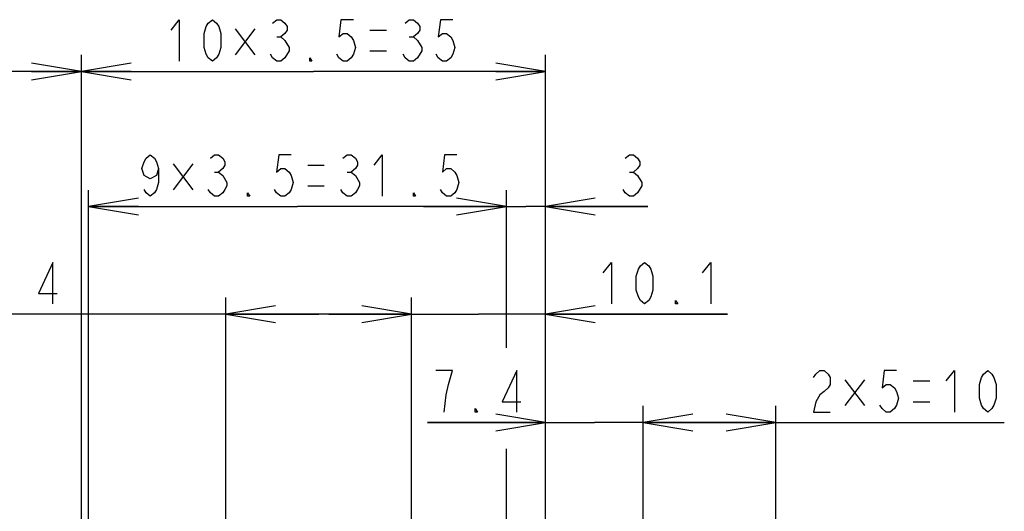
# Model space of a CAD drawing. Extents: x 36 to 410, y 13 to 287.
# Tile 13 of 16: x 227 to 287, y 117 to 147. Entities that reach past the tile are written whole.
import ezdxf

# ---------------------------------------------------------------- set-up
doc = ezdxf.new("R2010")
doc.units = 0
doc.header["$LTSCALE"] = 23.1
doc.layers.get('0').update_dxf_attribs({"linetype": 'CONTINUOUS'})
doc.layers.add('ALL_DIM', color=7, linetype='CONTINUOUS')
doc.dimstyles.get("Standard").update_dxf_attribs({"dimtxt": 2.5, "dimasz": 2.5, "dimexe": 1.25, "dimexo": 0.625, "dimtad": 1, "dimcen": 2.5, "dimazin": 3, "dimtfac": 1, "dimtmove": 0, "dimatfit": 3})

# ---------------------------------------------------------------- blocks, each defined once
blk = doc.blocks.new('_OPEN')
at = {"color": 0, "linetype": 'BYBLOCK'}
for p, q in [((0, 0), (-1, 0.167)), ((-1, -0.167), (0, 0)), ((-1, 0), (0, 0))]:
    blk.add_line(p, q, dxfattribs=at)
blk = doc.blocks.new('*D22')
at = {"layer": 'ALL_DIM', "color": 2, "linetype": 'CONTINUOUS'}
for p, q in [((239.67, 102.38), (239.67, 129.848)), ((250.87, 102.38), (250.87, 129.848)), ((245.27, 128.848), (213.857, 128.848)), ((239.67, 128.848), (245.27, 128.848)), ((250.87, 128.848), (245.27, 128.848))]:
    blk.add_line(p, q, dxfattribs=at)
at = {"layer": 'ALL_DIM', "color": 2, "linetype": 'CONTINUOUS', "xscale": 3, "yscale": 3, "zscale": 3, "rotation": 180}
blk.add_blockref('_OPEN', (239.67, 128.848), dxfattribs=at)
at = {"layer": 'ALL_DIM', "color": 2, "linetype": 'CONTINUOUS', "xscale": 3, "yscale": 3, "zscale": 3}
blk.add_blockref('_OPEN', (250.87, 128.848), dxfattribs=at)
blk = doc.blocks.new('*D23')
at = {"layer": 'ALL_DIM', "color": 2, "linetype": 'CONTINUOUS'}
for p, q in [((250.87, 102.38), (250.87, 129.848)), ((258.95, 86.06), (258.95, 129.848)), ((250.87, 128.848), (245.87, 128.848)), ((245.87, 128.848), (254.91, 128.848)), ((269.925, 128.848), (254.91, 128.848)), ((258.95, 128.848), (269.925, 128.848))]:
    blk.add_line(p, q, dxfattribs=at)
at = {"layer": 'ALL_DIM', "color": 2, "linetype": 'CONTINUOUS', "xscale": 3, "yscale": 3, "zscale": 3}
blk.add_blockref('_OPEN', (250.87, 128.848), dxfattribs=at)
at = {"layer": 'ALL_DIM', "color": 2, "linetype": 'CONTINUOUS', "xscale": 3, "yscale": 3, "zscale": 3, "rotation": 180}
blk.add_blockref('_OPEN', (258.95, 128.848), dxfattribs=at)
blk = doc.blocks.new('*D24')
at = {"layer": 'ALL_DIM', "color": 2, "linetype": 'CONTINUOUS'}
for p, q in [((256.59, 126.818), (256.59, 136.335)), ((258.95, 86.06), (258.95, 136.335)), ((256.59, 135.335), (251.59, 135.335)), ((251.59, 135.335), (257.77, 135.335)), ((265.132, 135.335), (257.77, 135.335)), ((258.95, 135.335), (265.132, 135.335)), ((256.59, 94.375), (256.59, 120.742))]:
    blk.add_line(p, q, dxfattribs=at)
at = {"layer": 'ALL_DIM', "color": 2, "linetype": 'CONTINUOUS', "xscale": 3, "yscale": 3, "zscale": 3}
blk.add_blockref('_OPEN', (256.59, 135.335), dxfattribs=at)
at = {"layer": 'ALL_DIM', "color": 2, "linetype": 'CONTINUOUS', "xscale": 3, "yscale": 3, "zscale": 3, "rotation": 180}
blk.add_blockref('_OPEN', (258.95, 135.335), dxfattribs=at)
blk = doc.blocks.new('*D25')
at = {"layer": 'ALL_DIM', "color": 2, "linetype": 'CONTINUOUS'}
for p, q in [((231.39, 94.22), (231.39, 136.335)), ((256.59, 126.903), (256.59, 136.335)), ((231.39, 135.335), (243.99, 135.335)), ((256.59, 135.335), (243.99, 135.335))]:
    blk.add_line(p, q, dxfattribs=at)
at = {"layer": 'ALL_DIM', "color": 2, "linetype": 'CONTINUOUS', "xscale": 3, "yscale": 3, "zscale": 3, "rotation": 180}
blk.add_blockref('_OPEN', (231.39, 135.335), dxfattribs=at)
at = {"layer": 'ALL_DIM', "color": 2, "linetype": 'CONTINUOUS', "xscale": 3, "yscale": 3, "zscale": 3}
blk.add_blockref('_OPEN', (256.59, 135.335), dxfattribs=at)
blk = doc.blocks.new('*D26')
at = {"layer": 'ALL_DIM', "color": 2, "linetype": 'CONTINUOUS'}
for p, q in [((230.95, 86.06), (230.95, 144.48)), ((258.95, 86.06), (258.95, 144.48)), ((230.95, 143.48), (244.95, 143.48)), ((258.95, 143.48), (244.95, 143.48))]:
    blk.add_line(p, q, dxfattribs=at)
at = {"layer": 'ALL_DIM', "color": 2, "linetype": 'CONTINUOUS', "xscale": 3, "yscale": 3, "zscale": 3, "rotation": 180}
blk.add_blockref('_OPEN', (230.95, 143.48), dxfattribs=at)
at = {"layer": 'ALL_DIM', "color": 2, "linetype": 'CONTINUOUS', "xscale": 3, "yscale": 3, "zscale": 3}
blk.add_blockref('_OPEN', (258.95, 143.48), dxfattribs=at)
blk = doc.blocks.new('*D27')
at = {"layer": 'ALL_DIM', "color": 2, "linetype": 'CONTINUOUS'}
for p, q in [((197.07, 64.255), (197.07, 144.48)), ((230.95, 86.06), (230.95, 144.48)), ((197.07, 143.48), (214.01, 143.48)), ((230.95, 143.48), (214.01, 143.48))]:
    blk.add_line(p, q, dxfattribs=at)
at = {"layer": 'ALL_DIM', "color": 2, "linetype": 'CONTINUOUS', "xscale": 3, "yscale": 3, "zscale": 3, "rotation": 180}
blk.add_blockref('_OPEN', (197.07, 143.48), dxfattribs=at)
at = {"layer": 'ALL_DIM', "color": 2, "linetype": 'CONTINUOUS', "xscale": 3, "yscale": 3, "zscale": 3}
blk.add_blockref('_OPEN', (230.95, 143.48), dxfattribs=at)
blk = doc.blocks.new('*D28')
at = {"layer": 'ALL_DIM', "color": 2, "linetype": 'CONTINUOUS'}
for p, q in [((264.846, 86.06), (264.846, 123.322)), ((272.846, 86.06), (272.846, 123.322)), ((264.846, 122.322), (268.846, 122.322)), ((272.846, 122.322), (268.846, 122.322)), ((268.846, 122.322), (286.626, 122.322))]:
    blk.add_line(p, q, dxfattribs=at)
at = {"layer": 'ALL_DIM', "color": 2, "linetype": 'CONTINUOUS', "xscale": 3, "yscale": 3, "zscale": 3, "rotation": 180}
blk.add_blockref('_OPEN', (264.846, 122.322), dxfattribs=at)
at = {"layer": 'ALL_DIM', "color": 2, "linetype": 'CONTINUOUS', "xscale": 3, "yscale": 3, "zscale": 3}
blk.add_blockref('_OPEN', (272.846, 122.322), dxfattribs=at)
blk = doc.blocks.new('*D29')
at = {"layer": 'ALL_DIM', "color": 2, "linetype": 'CONTINUOUS'}
for p, q in [((258.95, 86.06), (258.95, 123.322)), ((264.846, 86.06), (264.846, 123.322)), ((258.95, 122.322), (251.838, 122.322)), ((251.838, 122.322), (261.898, 122.322)), ((269.846, 122.322), (261.898, 122.322)), ((264.846, 122.322), (269.846, 122.322))]:
    blk.add_line(p, q, dxfattribs=at)
at = {"layer": 'ALL_DIM', "color": 2, "linetype": 'CONTINUOUS', "xscale": 3, "yscale": 3, "zscale": 3}
blk.add_blockref('_OPEN', (258.95, 122.322), dxfattribs=at)
at = {"layer": 'ALL_DIM', "color": 2, "linetype": 'CONTINUOUS', "xscale": 3, "yscale": 3, "zscale": 3, "rotation": 180}
blk.add_blockref('_OPEN', (264.846, 122.322), dxfattribs=at)

msp = doc.modelspace()

# ---------------------------------------------------------------- linework, layer by layer
at = {"layer": 'ALL_DIM', "color": 2, "linetype": 'CONTINUOUS'}
for p, q in [((241.422, 146.058), (240.234, 144.496)), ((240.234, 146.058), (241.422, 144.496)), ((242.734, 145.563), (242.984, 145.563)), ((248.359, 145.98), (249.359, 145.98)), ((250.734, 145.563), (250.984, 145.563)), ((248.359, 144.73), (249.359, 144.73)), ((237.669, 137.913), (236.481, 136.351)), ((236.481, 137.913), (237.669, 136.351)), ((244.606, 137.835), (245.606, 137.835)), ((238.981, 137.419), (239.231, 137.419)), ((246.981, 137.419), (247.231, 137.419)), ((264.007, 137.419), (264.257, 137.419)), ((244.606, 136.585), (245.606, 136.585)), ((278.189, 124.9), (277.001, 123.337)), ((277.001, 124.9), (278.189, 123.337)), ((281.126, 124.822), (282.126, 124.822)), ((281.126, 123.572), (282.126, 123.572))]:
    msp.add_line(p, q, dxfattribs=at)
for points in [[(236.359, 145.98), (236.859, 146.605), (236.859, 144.105)], [(238.859, 144.105), (238.609, 144.313), (238.484, 144.522), (238.359, 144.938), (238.359, 145.772), (238.484, 146.188), (238.609, 146.397), (238.859, 146.605), (239.109, 146.397), (239.234, 146.188), (239.359, 145.772), (239.359, 144.938), (239.234, 144.522), (239.109, 144.313), (238.859, 144.105)], [(242.484, 146.397), (242.734, 146.605), (242.984, 146.605), (243.234, 146.397), (243.359, 146.188), (243.359, 145.98), (243.234, 145.772), (242.984, 145.563), (243.234, 145.355)], [(247.359, 146.605), (246.609, 146.605), (246.484, 145.563), (246.734, 145.772), (246.984, 145.772), (247.234, 145.563), (247.359, 145.355), (247.484, 144.938), (247.359, 144.522), (247.234, 144.313), (246.984, 144.105), (246.734, 144.105), (246.484, 144.313), (246.359, 144.522)], [(250.484, 146.397), (250.734, 146.605), (250.984, 146.605), (251.234, 146.397), (251.359, 146.188), (251.359, 145.98), (251.234, 145.772), (250.984, 145.563), (251.234, 145.355)], [(253.359, 146.605), (252.609, 146.605), (252.484, 145.563), (252.734, 145.772), (252.984, 145.772), (253.234, 145.563), (253.359, 145.355), (253.484, 144.938), (253.359, 144.522), (253.234, 144.313), (252.984, 144.105), (252.734, 144.105), (252.484, 144.313), (252.359, 144.522)], [(243.234, 145.355), (243.484, 144.938), (243.484, 144.73)], [(251.234, 145.355), (251.484, 144.938), (251.484, 144.73)], [(243.484, 144.73), (243.234, 144.313), (242.984, 144.105), (242.734, 144.105), (242.484, 144.313), (242.359, 144.522)], [(251.484, 144.73), (251.234, 144.313), (250.984, 144.105), (250.734, 144.105), (250.484, 144.313), (250.359, 144.522)], [(244.859, 144.105), (244.734, 144.105), (244.734, 144.313), (244.859, 144.105)], [(235.606, 137.627), (235.481, 137.21), (235.106, 137.002), (234.731, 137.21), (234.606, 137.627), (234.731, 138.044), (234.856, 138.252), (235.106, 138.46), (235.356, 138.252), (235.481, 138.044), (235.606, 137.627), (235.606, 136.794), (235.481, 136.377), (235.356, 136.169), (235.106, 135.96), (234.856, 136.169), (234.731, 136.377)], [(238.731, 138.252), (238.981, 138.46), (239.231, 138.46), (239.481, 138.252), (239.606, 138.044), (239.606, 137.835), (239.481, 137.627), (239.231, 137.419), (239.481, 137.21), (239.731, 136.794)], [(243.606, 138.46), (242.856, 138.46), (242.731, 137.419), (242.981, 137.627), (243.231, 137.627), (243.481, 137.419), (243.606, 137.21), (243.731, 136.794), (243.606, 136.377), (243.481, 136.169), (243.231, 135.96), (242.981, 135.96), (242.731, 136.169), (242.606, 136.377)], [(246.731, 138.252), (246.981, 138.46), (247.231, 138.46), (247.481, 138.252), (247.606, 138.044), (247.606, 137.835), (247.481, 137.627), (247.231, 137.419), (247.481, 137.21)], [(248.606, 137.835), (249.106, 138.46), (249.106, 135.96)], [(253.606, 138.46), (252.856, 138.46), (252.731, 137.419), (252.981, 137.627), (253.231, 137.627), (253.481, 137.419), (253.606, 137.21), (253.731, 136.794), (253.606, 136.377), (253.481, 136.169), (253.231, 135.96), (252.981, 135.96), (252.731, 136.169), (252.606, 136.377)], [(263.757, 138.252), (264.007, 138.46), (264.257, 138.46), (264.507, 138.252), (264.632, 138.044), (264.632, 137.835), (264.507, 137.627), (264.257, 137.419), (264.507, 137.21)], [(247.481, 137.21), (247.731, 136.794), (247.731, 136.585), (247.606, 136.377), (247.481, 136.169), (247.231, 135.96), (246.981, 135.96), (246.731, 136.169), (246.606, 136.377)], [(264.507, 137.21), (264.757, 136.794), (264.757, 136.585)], [(239.731, 136.794), (239.731, 136.585), (239.606, 136.377), (239.481, 136.169), (239.231, 135.96), (238.981, 135.96), (238.731, 136.169), (238.606, 136.377)], [(241.106, 135.96), (240.981, 135.96), (240.981, 136.169), (241.106, 135.96)], [(251.106, 135.96), (250.981, 135.96), (250.981, 136.169), (251.106, 135.96)], [(264.757, 136.585), (264.507, 136.169), (264.257, 135.96), (264.007, 135.96), (263.757, 136.169), (263.632, 136.377)], [(229.232, 129.473), (229.232, 131.973), (228.357, 130.098), (229.482, 130.098)], [(262.425, 131.348), (262.925, 131.973), (262.925, 129.473)], [(264.925, 129.473), (264.675, 129.682), (264.55, 129.89), (264.425, 130.307), (264.425, 131.14), (264.55, 131.557), (264.675, 131.765), (264.925, 131.973), (265.175, 131.765), (265.3, 131.557), (265.425, 131.14), (265.425, 130.307), (265.3, 129.89), (265.175, 129.682), (264.925, 129.473)], [(268.425, 131.348), (268.925, 131.973), (268.925, 129.473)], [(266.925, 129.473), (266.8, 129.473), (266.8, 129.682), (266.925, 129.473)], [(252.838, 122.947), (252.963, 123.988), (253.088, 124.613), (253.213, 125.03), (253.338, 125.447), (252.338, 125.447)], [(257.213, 122.947), (257.213, 125.447), (256.338, 123.572), (257.463, 123.572)], [(275.126, 125.03), (275.251, 125.238), (275.501, 125.447), (275.751, 125.447), (276.001, 125.238), (276.126, 125.03), (276.126, 124.613), (276.001, 124.405), (275.751, 124.196), (275.501, 123.988), (275.251, 123.572), (275.126, 122.947), (276.126, 122.947)], [(280.126, 125.447), (279.376, 125.447), (279.251, 124.405), (279.501, 124.613), (279.751, 124.613), (280.001, 124.405), (280.126, 124.196), (280.251, 123.78), (280.126, 123.363), (280.001, 123.155), (279.751, 122.947), (279.501, 122.947), (279.251, 123.155), (279.126, 123.363)], [(283.126, 124.822), (283.626, 125.447), (283.626, 122.947)], [(285.626, 122.947), (285.376, 123.155), (285.251, 123.363), (285.126, 123.78), (285.126, 124.613), (285.251, 125.03), (285.376, 125.238), (285.626, 125.447), (285.876, 125.238), (286.001, 125.03), (286.126, 124.613), (286.126, 123.78), (286.001, 123.363), (285.876, 123.155), (285.626, 122.947)], [(254.838, 122.947), (254.713, 122.947), (254.713, 123.155), (254.838, 122.947)]]:
    msp.add_lwpolyline(points, dxfattribs=at)

# ---------------------------------------------------------------- dimensions: what is measured, and where the dimension line sits
for base, p1, p2, picture, middle in [((197.07, 143.48), (230.95, 86.06), (197.07, 64.255), '*D27', (209.305, 144.105)), ((230.95, 143.48), (258.95, 86.06), (230.95, 86.06), '*D26', (235.859, 144.105)), ((231.39, 135.335), (256.59, 126.903), (231.39, 94.22), '*D25', (234.106, 135.96)), ((256.59, 135.335), (258.95, 86.06), (256.59, 94.375), '*D24', (263.132, 135.96))]:
    dim = msp.add_linear_dim(base=base, p1=p1, p2=p2, angle=180, dimstyle='Standard', dxfattribs=at)
    dim.commit()
    dim.dimension.update_dxf_attribs({"geometry": picture, "text_midpoint": middle, "dimtype": 128})
for base, p1, p2, picture, middle in [((250.87, 128.848), (239.67, 102.38), (250.87, 102.38), '*D22', (213.857, 129.473)), ((258.95, 128.848), (250.87, 102.38), (258.95, 86.06), '*D23', (261.925, 129.473)), ((264.846, 122.322), (258.95, 86.06), (264.846, 86.06), '*D29', (251.838, 122.947)), ((272.846, 122.322), (264.846, 86.06), (272.846, 86.06), '*D28', (274.626, 122.947))]:
    dim = msp.add_linear_dim(base=base, p1=p1, p2=p2, dimstyle='Standard', dxfattribs=at)
    dim.commit()
    dim.dimension.update_dxf_attribs({"geometry": picture, "text_midpoint": middle, "dimtype": 128})

doc.saveas('drawing.dxf')
